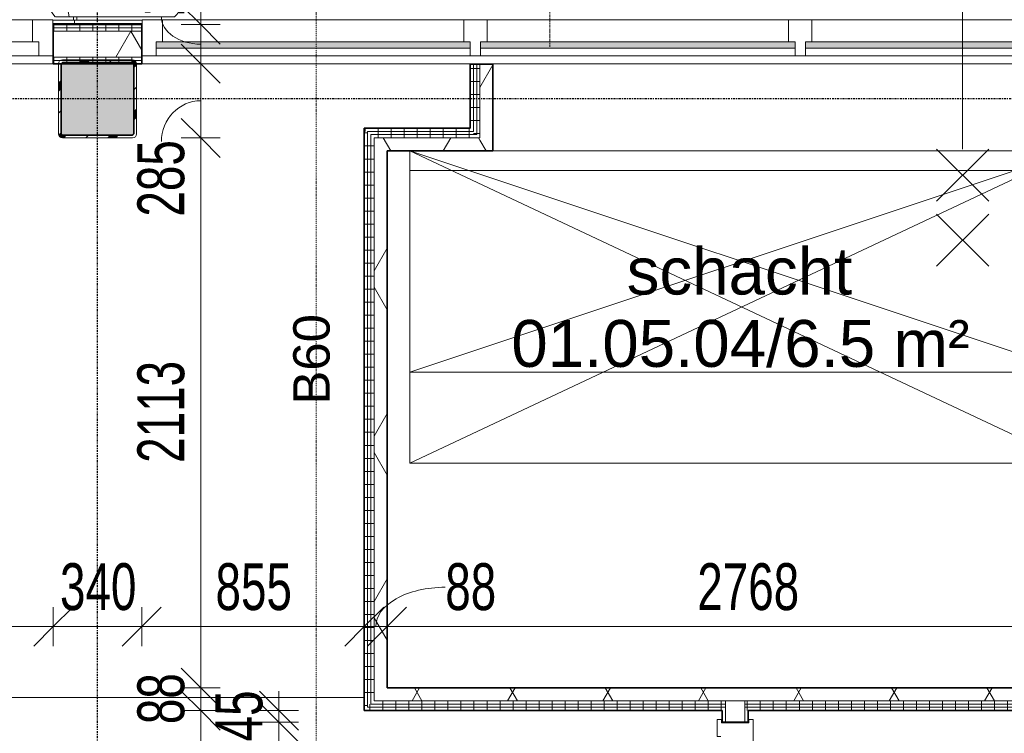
# Model space of a CAD drawing. Header units: millimetres. Extents: x -80560 to 110805, y -11020 to 52719.
# Tile 108 of 184: x 66996 to 70779, y 20162 to 22904. Entities that reach past the tile are written whole.
import ezdxf

# ---------------------------------------------------------------- set-up
doc = ezdxf.new("R2010")
doc.units = ezdxf.units.MM
for name, pattern in [('CENTER2', [20, 8, -4, 4, -4]), ('DASHDOT2', [8, 4, -2, 0, -2]), ('DASHED2', [6, 4, -2]), ('DASHED2-1', [3, 2, -1])]:
    doc.linetypes.add(name, pattern=pattern)
for name, color, linetype, lineweight in [('A-ANNO-DIMS', 211, 'Continuous', 9), ('A-ANNO-DIMS-100', 211, 'Continuous', 9), ('A-ANNO-NOTE', 131, 'Continuous', 18), ('A-AREA', 32, 'DASHED2', 18), ('A-AREA-IDEN', 2, 'Continuous', 9), ('A-DETL', 90, 'Continuous', 18), ('A-DETL-GENF', 92, 'Continuous', 18), ('A-DETL-HDLN', 90, 'DASHED2', 18), ('A-DETL-MBND', 5, 'Continuous', 18), ('A-DOOR', 31, 'Continuous', 18), ('A-FLOR', 192, 'Continuous', 18), ('A-GLAZ', 151, 'Continuous', 18), ('A-WALL', 113, 'Continuous', 35), ('A-WALL-PATT', 111, 'Continuous', 35), ('I-FURN', 30, 'Continuous', 18), ('I-WALL', 2, 'Continuous', 18), ('S-COLS', 52, 'Continuous', 18), ('S-GRID', 1, 'Continuous', 9)]:
    doc.layers.add(name, color=color, linetype=linetype, lineweight=lineweight)
doc.styles.add('Arial', font='arial.ttf', dxfattribs={"height": 180})
doc.styles.add('Arial_1', font='arial.ttf', dxfattribs={"height": 140})
doc.styles.add('Arial_5', font='arial.ttf', dxfattribs={"width": 0.7, "height": 180})
doc.dimstyles.new('n3o_1_8', dxfattribs={"dimscale": 304.8, "dimtxt": 183.646692, "dimasz": 0.492126, "dimexe": 0.246063, "dimexo": 0.0625, "dimgap": 0.032808, "dimtad": 1, "dimdec": 0, "dimdsep": 46, "dimtxsty": 'Arial_5', "dimblk1": 'OBLIQUE', "dimblk2": 'OBLIQUE', "dimsah": 1, "dimcen": 0.09, "dimdle": 0.246063, "dimazin": 0, "dimtfac": 1, "dimtdec": 4, "dimtix": 1, "dimtmove": 0, "dimatfit": 3, "dimfxl": 0.246063, "dimfxlon": 1, "dimtvp": 1, "dimtolj": 1, "dimtzin": 0, "dimarcsym": 2})
doc.dimstyles.new('n3o_1_8_2', dxfattribs={"dimscale": 304.8, "dimtxt": 183.646692, "dimasz": 0.492126, "dimexe": 0.246063, "dimexo": 0.0625, "dimgap": 0.032808, "dimtad": 1, "dimdec": 0, "dimdsep": 46, "dimtxsty": 'Arial_5', "dimblk1": 'OBLIQUE', "dimblk2": 'OBLIQUE', "dimsah": 1, "dimcen": 0.09, "dimdle": 0.246063, "dimazin": 0, "dimtfac": 1, "dimtdec": 4, "dimtix": 1, "dimtmove": 1, "dimatfit": 3, "dimfxl": 0.246063, "dimfxlon": 1, "dimtvp": 1, "dimtolj": 1, "dimtzin": 0, "dimarcsym": 2})
doc.dimstyles.new('n3o_1_8_3', dxfattribs={"dimscale": 304.8, "dimtxt": 183.646692, "dimasz": 0.492126, "dimexe": 0.246063, "dimexo": 0.0625, "dimgap": 0.032808, "dimtad": 1, "dimdec": 0, "dimdsep": 46, "dimtxsty": 'Arial_5', "dimblk1": 'OBLIQUE', "dimblk2": 'OBLIQUE', "dimsah": 1, "dimcen": 0.09, "dimdle": 0.246063, "dimazin": 0, "dimtfac": 1, "dimtdec": 4, "dimtix": 1, "dimtmove": 0, "dimatfit": 3, "dimfxl": 0.246063, "dimfxlon": 1, "dimtvp": 1, "dimtolj": 1, "dimtzin": 0, "dimarcsym": 2})
pattern_1 = [(60, (24894.82, 0), (-274.963, 158.75), []), (120, (24894.82, 0), (-274.963, -158.75), [])]
pattern_2 = [(90, (69791.32, 20250), (-50, -2e-13), [])]
pattern_3 = [(270, (66877.32, 22885), (50, 1e-13), [])]
pattern_4 = [(1e-13, (69694.82, 19200), (-1e-13, 50), [])]
pattern_5 = [(360, (68319.82, 21368.75), (4e-13, 50), [])]
pattern_6 = [(360, (68726.82, 22566.875), (4e-13, 50), [])]
pattern_7 = [(270, (68523.32, 22487.5), (50, 3e-15), [])]

# ---------------------------------------------------------------- blocks, each defined once
blk = doc.blocks.new('NLRS_28_SF_UN_staalprofiel SFB ue_gen_CGA - SFB-HEA320_425x15-1405403-DO_01 eerste verdieping')
at = {"layer": 'A-DETL-MBND', "color": 9, "lineweight": 9}
blk.add_line((-1200, 275), (-3750, 275), dxfattribs=at)
blk = doc.blocks.new('19112_SW_LeonardoCollege_R2020_rvt-1-DO_01 eerste verdieping')
at = {"layer": 'S-COLS', "lineweight": 5}
h = blk.add_hatch(dxfattribs=at)
h.set_pattern_fill('FP_156', color=256, style=0, pattern_type=2)
h.set_pattern_definition([(45, (0, 0), (-99.99975, 99.99975), []), (45, (85, 0), (-99.99975, 99.99975), []), (45, (90, 0), (-99.99975, 99.99975), []), (45, (95, 0), (-99.99975, 99.99975), []), (45, (100, 0), (-99.99975, 99.99975), []), (45, (105, 0), (-99.99975, 99.99975), []), (45, (110, 0), (-99.99975, 99.99975), []), (45, (115, 0), (-99.99975, 99.99975), [])])
h.paths.add_polyline_path([(42265, 22450), (42535, 22450), (42545.6, 22454.4), (42550, 22465), (42550, 22735), (42545.6, 22745.6), (42535, 22750), (42265, 22750), (42254.4, 22745.6), (42250, 22735), (42250, 22465), (42254.4, 22454.4)], flags=0)
h.paths.add_polyline_path([(42270, 22460), (42262.9, 22462.9), (42260, 22470), (42260, 22730), (42262.9, 22737.1), (42270, 22740), (42530, 22740), (42537.2, 22736.8), (42540, 22730), (42540, 22470), (42537.1, 22462.9), (42530, 22460)], flags=0)
blk.add_hatch(color=256, dxfattribs=at).paths.add_polyline_path([(42530, 22460), (42537.1, 22462.9), (42540, 22470), (42540, 22730), (42537.1, 22737.1), (42530, 22740), (42270, 22740), (42262.9, 22737.1), (42260, 22730), (42260, 22470), (42262.9, 22462.9), (42270, 22460)], flags=0)
at = {"layer": 'S-COLS'}
for p, q in [((42535, 22750), (42265, 22750)), ((42270, 22740), (42530, 22740)), ((42250, 22735), (42250, 22465)), ((42260, 22470), (42260, 22730)), ((42540, 22730), (42540, 22470)), ((42550, 22465), (42550, 22735)), ((42265, 22450), (42535, 22450)), ((42530, 22460), (42270, 22460))]:
    blk.add_line(p, q, dxfattribs=at)
at = {"layer": 'S-COLS', "lineweight": 35}
for p, q in [((42530, 22740), (42270, 22740)), ((42260, 22730), (42260, 22470)), ((42540, 22470), (42540, 22730)), ((42270, 22460), (42530, 22460))]:
    blk.add_line(p, q, dxfattribs=at)
at = {"layer": 'S-COLS'}
for centre, radius, start, end in [((42265, 22735), 15, 90, 180), ((42270, 22730), 10, 90, 180), ((42530, 22730), 10, 0, 90), ((42535, 22735), 15, 0, 90), ((42265, 22465), 15, 180, 270), ((42270, 22470), 10, 180, 270), ((42530, 22470), 10, 270, 0), ((42535, 22465), 15, 270, 0)]:
    blk.add_arc(centre, radius, start, end, dxfattribs=at)
at = {"layer": 'S-COLS', "lineweight": 35}
for centre, start, end in [((42270, 22730), 90, 180), ((42530, 22730), 0, 90), ((42270, 22470), 180, 270), ((42530, 22470), 270, 0)]:
    blk.add_arc(centre, 10, start, end, dxfattribs=at)
at = {"color": 9, "lineweight": 9, "rotation": 180}
blk.add_blockref('NLRS_28_SF_UN_staalprofiel SFB ue_gen_CGA - SFB-HEA320_425x15-1405403-DO_01 eerste verdieping', (42400, 22600), dxfattribs=at)
blk = doc.blocks.new('Stacking-Chair-KI-Maestro _1_ - Seat _ Back Cushion-V1-DO_01 eerste verdieping')
at = {"layer": 'A-DETL-MBND'}
for p, q in [((235, 259.2), (247.7, 259.2)), ((235, 259.2), (235, -280.5)), ((247.7, 259.2), (247.7, -280.5)), ((-247.6, 209.2), (-247.6, -134.8)), ((-234.9, 209.2), (-234.9, -134.8)), ((-222.3, 199.1), (-222.3, -258.1)), ((222.3, 199.1), (222.3, -258.1)), ((-234.9, 125.9), (-247.6, 125.9)), ((-234.9, 129.4), (-222.3, 129.4)), ((-234.9, 116.7), (-222.3, 116.7)), ((235, 129.4), (222.3, 129.4)), ((235, 116.7), (222.3, 116.7)), ((235, 125.9), (247.7, 125.9)), ((-222.3, -258.1), (-199.9, -280.5)), ((222.3, -258.1), (199.9, -280.5)), ((-199.9, -280.5), (199.9, -280.5)), ((235, -280.5), (247.7, -280.5))]:
    blk.add_line(p, q, dxfattribs=at)
for centre, radius, start, end in [((0, -63.5), 344.1, 90, 130.2433), ((0, -63.5), 344.1, 49.7567, 90), ((0, -1041.2), 1207.5, 90, 100.6099), ((0, -1041.2), 1207.5, 79.3901, 90)]:
    blk.add_arc(centre, radius, start, end, dxfattribs=at)
blk = doc.blocks.new('32_n3o_raam_h1xb4 - 90x139_25_M_2590x5080-33463127-DO_01 eerste verdieping')
at = {"layer": 'A-GLAZ'}
for p, q in [((-1228, 45), (-20, 45)), ((20, 45), (-20, 45)), ((-20, 45), (-20, 15)), ((20, 15), (20, 45)), ((20, 45), (1228, 45)), ((1268, 45), (1228, 45)), ((1228, 45), (1228, 15)), ((1268, 15), (1268, 45)), ((1268, 45), (2475, 45)), ((2530, 45), (2475, 45)), ((2475, 45), (2475, 15)), ((2528, -94), (2528, 28)), ((2528, 28), (2530, 28)), ((-45, -9), (-45, -94)), ((45, -94), (45, -9)), ((1203, -9), (1203, -94)), ((1293, -94), (1293, -9)), ((2450, -9), (2450, -94)), ((-45, -94), (-1203, -94)), ((-45, -94), (45, -94)), ((1203, -94), (45, -94)), ((1203, -94), (1293, -94)), ((2450, -94), (1293, -94)), ((2450, -94), (2528, -94))]:
    blk.add_line(p, q, dxfattribs=at)
blk = doc.blocks.new('30_n3o_raam_vast - 24mm_60min-33016846-DO_01 eerste verdieping')
at = {"layer": 'A-DOOR'}
blk.add_hatch(color=256, dxfattribs=at).paths.add_polyline_path([(-1086.9, 24), (-1207, 24), (-1207, 0), (0, 0), (0, 24), (-793.2, 24)], flags=0)
for p, q in [((0, 24), (-1207, 24)), ((-1207, 24), (-1207, 0)), ((-1207, 0), (0, 0)), ((0, 0), (0, 24))]:
    blk.add_line(p, q, dxfattribs=at)
blk = doc.blocks.new('30_n3o_raam_vast - 24mm_60min-33016856-DO_01 eerste verdieping')
at = {"layer": 'A-DOOR'}
blk.add_hatch(color=256, dxfattribs=at).paths.add_polyline_path([(-647.6, 24), (-1208, 24), (-1208, 0), (0, 0), (0, 24), (-60.2, 24)], flags=0)
for p, q in [((0, 24), (-1208, 24)), ((-1208, 24), (-1208, 0)), ((-1208, 0), (0, 0)), ((0, 0), (0, 24))]:
    blk.add_line(p, q, dxfattribs=at)
blk = doc.blocks.new('32_n3o_deur_dubbel - 90x139_25_K_930x2_2410x2030_60zs_glasdeur _kleefmagneet_-34331089-DO_01 eerste verdieping')
at = {"layer": 'A-GLAZ'}
for p, q in [((-950, 69.5), (-1015, 69.5)), ((-1015, 69.5), (-1015, 52.5)), ((-1015, 52.5), (-1003, 52.5)), ((-1003, 52.5), (-1003, -52.5)), ((-950, 55.5), (-950, 69.5)), ((1015, 69.5), (950, 69.5)), ((950, 69.5), (950, 55.5)), ((1003, -52.5), (1003, 52.5)), ((1003, 52.5), (1015, 52.5)), ((1015, 52.5), (1015, 69.5)), ((-925, -69.5), (-925, 15.5)), ((925, 15.5), (925, -69.5)), ((-1003, -52.5), (-1015, -52.5)), ((-1015, -52.5), (-1015, -69.5)), ((-1015, -69.5), (-925, -69.5)), ((925, -69.5), (1015, -69.5)), ((1015, -52.5), (1003, -52.5)), ((1015, -69.5), (1015, -52.5))]:
    blk.add_line(p, q, dxfattribs=at)
blk = doc.blocks.new('32_n3o_raam_h1xb4 - 90x139_25_M_2590x5080-V318-DO_01 eerste verdieping')
at = {"layer": 'A-GLAZ'}
for p, q in [((-2475, 45), (-2530, 45)), ((-2475, -9), (-2475, 45)), ((-2475, 45), (-1268, 45)), ((-2530, 28), (-2528, 28)), ((-2528, 28), (-2528, -94)), ((-2450, -9), (-2475, -9)), ((-2450, -94), (-2450, -9)), ((-2450, -9), (-1293, -9)), ((-2528, -94), (-2450, -94)), ((-1293, -94), (-2450, -94))]:
    blk.add_line(p, q, dxfattribs=at)
blk = doc.blocks.new('01_n3o_symbool_lijn_met_tekst - brandwerend_B60-31334469-DO_01 eerste verdieping')
at = {"layer": 'A-DETL-GENF', "color": 3, "linetype": 'DASHDOT2'}
blk.add_line((0, 0), (3033.7, 0), dxfattribs=at)
blk = doc.blocks.new('DIMBLOCK224-DO_01 eerste verdieping')
at = {"layer": 'A-ANNO-DIMS-100'}
for p, q in [((62064.8, 20572.3), (62139.8, 20647.3)), ((62064.8, 20647.3), (62064.8, 20497.3)), ((62064.8, 20572.3), (62064.8, 20647.3)), ((67124.8, 20572.3), (67199.8, 20647.3)), ((67124.8, 20647.3), (67124.8, 20497.3)), ((67124.8, 20572.3), (67124.8, 20647.3)), ((62064.8, 20572.3), (61989.8, 20497.3)), ((62064.8, 20572.3), (67124.8, 20572.3)), ((67124.8, 20572.3), (67049.8, 20497.3))]:
    blk.add_line(p, q, dxfattribs=at)
at = {"layer": 'A-ANNO-DIMS-100', "color": 0, "insert": (64402.7, 20816), "char_height": 180, "width": 461.094, "attachment_point": 1, "line_spacing_factor": 0.941778, "style": 'Arial_5'}
blk.add_mtext('5060', dxfattribs=at)
blk = doc.blocks.new('_Oblique')
at = {"color": 0, "linetype": 'ByBlock', "lineweight": -2}
blk.add_line((-0.5, -0.5), (0.5, 0.5), dxfattribs=at)
blk = doc.blocks.new('DIMBLOCK225-DO_01 eerste verdieping')
at = {"layer": 'A-ANNO-DIMS-100'}
for p, q in [((67124.8, 20572.3), (67199.8, 20647.3)), ((67124.8, 20647.3), (67124.8, 20497.3)), ((67124.8, 20572.3), (67124.8, 20647.3)), ((67464.8, 20572.3), (67539.8, 20647.3)), ((67464.8, 20647.3), (67464.8, 20497.3)), ((67464.8, 20572.3), (67464.8, 20647.3)), ((67124.8, 20572.3), (67049.8, 20497.3)), ((67124.8, 20572.3), (67464.8, 20572.3)), ((67464.8, 20572.3), (67389.8, 20497.3))]:
    blk.add_line(p, q, dxfattribs=at)
at = {"layer": 'A-ANNO-DIMS-100', "color": 0, "insert": (67150.7, 20816), "char_height": 180, "width": 345.821, "attachment_point": 1, "line_spacing_factor": 0.941778, "style": 'Arial_5'}
blk.add_mtext('340', dxfattribs=at)
blk = doc.blocks.new('DIMBLOCK226-DO_01 eerste verdieping')
at = {"layer": 'A-ANNO-DIMS-100'}
for p, q in [((67464.8, 20572.3), (67539.8, 20647.3)), ((67464.8, 20647.3), (67464.8, 20497.3)), ((67464.8, 20572.3), (67464.8, 20647.3)), ((68319.8, 20572.3), (68394.8, 20647.3)), ((68319.8, 20647.3), (68319.8, 20497.3)), ((68319.8, 20572.3), (68319.8, 20647.3)), ((67464.8, 20572.3), (67389.8, 20497.3)), ((67464.8, 20572.3), (68319.8, 20572.3)), ((68319.8, 20572.3), (68244.8, 20497.3))]:
    blk.add_line(p, q, dxfattribs=at)
at = {"layer": 'A-ANNO-DIMS-100', "color": 0, "insert": (67748.2, 20816), "char_height": 180, "width": 345.821, "attachment_point": 1, "line_spacing_factor": 0.941778, "style": 'Arial_5'}
blk.add_mtext('855', dxfattribs=at)
blk = doc.blocks.new('DIMBLOCK227-DO_01 eerste verdieping')
at = {"layer": 'A-ANNO-DIMS-100'}
for p, q in [((68319.8, 20572.3), (68394.8, 20647.3)), ((68319.8, 20647.3), (68319.8, 20497.3)), ((68319.8, 20572.3), (68319.8, 20647.3)), ((68407.3, 20572.3), (68482.3, 20647.3)), ((68407.3, 20647.3), (68407.3, 20497.3)), ((68407.3, 20572.3), (68407.3, 20647.3)), ((68319.8, 20572.3), (68244.8, 20497.3)), ((68319.8, 20572.3), (68407.3, 20572.3)), ((68407.3, 20572.3), (68332.3, 20497.3))]:
    blk.add_line(p, q, dxfattribs=at)
blk.add_ellipse((68631, 20572.3), major_axis=(267.4, 0), ratio=0.565677, start_param=1.570796, end_param=3.141593, dxfattribs=at)
at = {"layer": 'A-ANNO-DIMS-100', "color": 0, "insert": (68631, 20816), "char_height": 180, "width": 230.547, "attachment_point": 1, "line_spacing_factor": 0.941778, "style": 'Arial_5'}
blk.add_mtext('88', dxfattribs=at)
blk = doc.blocks.new('DIMBLOCK228-DO_01 eerste verdieping')
at = {"layer": 'A-ANNO-DIMS-100'}
for p, q in [((68407.3, 20572.3), (68482.3, 20647.3)), ((68407.3, 20647.3), (68407.3, 20497.3)), ((68407.3, 20572.3), (68407.3, 20647.3)), ((71175.3, 20572.3), (71250.3, 20647.3)), ((71175.3, 20647.3), (71175.3, 20497.3)), ((71175.3, 20572.3), (71175.3, 20647.3)), ((68407.3, 20572.3), (68332.3, 20497.3)), ((68407.3, 20572.3), (71175.3, 20572.3)), ((71175.3, 20572.3), (71100.3, 20497.3))]:
    blk.add_line(p, q, dxfattribs=at)
at = {"layer": 'A-ANNO-DIMS-100', "color": 0, "insert": (69599.2, 20816), "char_height": 180, "width": 461.094, "attachment_point": 1, "line_spacing_factor": 0.941778, "style": 'Arial_5'}
blk.add_mtext('2768', dxfattribs=at)
blk = doc.blocks.new('DIMBLOCK302-DO_01 eerste verdieping')
at = {"layer": 'A-ANNO-DIMS-100'}
for p, q in [((67691.8, 20250), (67616.8, 20325)), ((67766.8, 20250), (67616.8, 20250)), ((67691.8, 18150), (67691.8, 20250)), ((67691.8, 20250), (67766.8, 20175)), ((67691.8, 20250), (67766.8, 20250)), ((67691.8, 18150), (67616.8, 18225)), ((67616.8, 18150), (67766.8, 18150)), ((67691.8, 18150), (67616.8, 18150)), ((67691.8, 18150), (67766.8, 18075))]:
    blk.add_line(p, q, dxfattribs=at)
at = {"layer": 'A-ANNO-DIMS-100', "color": 0, "insert": (67448.1, 19007.9), "char_height": 180, "width": 461.094, "attachment_point": 1, "rotation": 90, "line_spacing_factor": 0.941778, "style": 'Arial_5'}
blk.add_mtext('2100', dxfattribs=at)
blk = doc.blocks.new('DIMBLOCK303-DO_01 eerste verdieping')
at = {"layer": 'A-ANNO-DIMS-100'}
for p, q in [((67691.8, 20337.5), (67616.8, 20412.5)), ((67766.8, 20337.5), (67616.8, 20337.5)), ((67691.8, 20250), (67616.8, 20325)), ((67691.8, 20250), (67691.8, 20337.5)), ((67691.8, 20337.5), (67766.8, 20262.5)), ((67691.8, 20337.5), (67766.8, 20337.5)), ((67766.8, 20250), (67616.8, 20250)), ((67691.8, 20250), (67766.8, 20175)), ((67691.8, 20250), (67766.8, 20250))]:
    blk.add_line(p, q, dxfattribs=at)
at = {"layer": 'A-ANNO-DIMS-100', "color": 0, "insert": (67448.1, 20197.7), "char_height": 180, "width": 230.547, "attachment_point": 1, "rotation": 90, "line_spacing_factor": 0.941778, "style": 'Arial_5'}
blk.add_mtext('88', dxfattribs=at)
blk = doc.blocks.new('DIMBLOCK304-DO_01 eerste verdieping')
at = {"layer": 'A-ANNO-DIMS-100'}
for p, q in [((67691.8, 22450), (67616.8, 22525)), ((67616.8, 22450), (67766.8, 22450)), ((67691.8, 22450), (67616.8, 22450)), ((67691.8, 20337.5), (67691.8, 22450)), ((67691.8, 22450), (67766.8, 22375)), ((67691.8, 20337.5), (67616.8, 20412.5)), ((67766.8, 20337.5), (67616.8, 20337.5)), ((67691.8, 20337.5), (67766.8, 20262.5)), ((67691.8, 20337.5), (67766.8, 20337.5))]:
    blk.add_line(p, q, dxfattribs=at)
at = {"layer": 'A-ANNO-DIMS-100', "color": 0, "insert": (67448.1, 21201.6), "char_height": 180, "width": 461.094, "attachment_point": 1, "rotation": 90, "line_spacing_factor": 0.941778, "style": 'Arial_5'}
blk.add_mtext('2113', dxfattribs=at)
blk = doc.blocks.new('DIMBLOCK305-DO_01 eerste verdieping')
at = {"layer": 'A-ANNO-DIMS-100'}
for p, q in [((67691.8, 22735), (67616.8, 22810)), ((67616.8, 22735), (67766.8, 22735)), ((67691.8, 22735), (67616.8, 22735)), ((67691.8, 22450), (67691.8, 22735)), ((67691.8, 22735), (67766.8, 22660)), ((67691.8, 22450), (67616.8, 22525)), ((67616.8, 22450), (67766.8, 22450)), ((67691.8, 22450), (67616.8, 22450)), ((67691.8, 22450), (67766.8, 22375))]:
    blk.add_line(p, q, dxfattribs=at)
blk.add_ellipse((67691.8, 22435.7), major_axis=(0, 156.8), ratio=0.964845, start_param=0, end_param=1.570796, dxfattribs=at)
at = {"layer": 'A-ANNO-DIMS-100', "color": 0, "insert": (67448.1, 22147.5), "char_height": 180, "width": 345.821, "attachment_point": 1, "rotation": 90, "line_spacing_factor": 0.941778, "style": 'Arial_5'}
blk.add_mtext('285', dxfattribs=at)
blk = doc.blocks.new('DIMBLOCK306-DO_01 eerste verdieping')
at = {"layer": 'A-ANNO-DIMS-100'}
for p, q in [((67691.8, 22885), (67616.8, 22960)), ((67616.8, 22885), (67766.8, 22885)), ((67691.8, 22885), (67616.8, 22885)), ((67691.8, 22735), (67691.8, 22885)), ((67691.8, 22885), (67766.8, 22810)), ((67691.8, 22735), (67616.8, 22810)), ((67616.8, 22735), (67766.8, 22735)), ((67691.8, 22735), (67616.8, 22735)), ((67691.8, 22735), (67766.8, 22660))]:
    blk.add_line(p, q, dxfattribs=at)
blk.add_ellipse((67691.8, 22914.7), major_axis=(151.3, 0), ratio=0.692414, start_param=3.141593, end_param=4.712389, dxfattribs=at)
at = {"layer": 'A-ANNO-DIMS-100', "color": 0, "insert": (67448.1, 22914.7), "char_height": 180, "width": 345.821, "attachment_point": 1, "rotation": 90, "line_spacing_factor": 0.941778, "style": 'Arial_5'}
blk.add_mtext('150', dxfattribs=at)
blk = doc.blocks.new('DIMBLOCK307-DO_01 eerste verdieping')
at = {"layer": 'A-ANNO-DIMS-100'}
for p, q in [((67691.8, 35050), (67616.8, 35125)), ((67616.8, 35050), (67766.8, 35050)), ((67691.8, 35050), (67616.8, 35050)), ((67691.8, 22885), (67691.8, 35050)), ((67691.8, 35050), (67766.8, 34975)), ((67691.8, 22885), (67616.8, 22960)), ((67616.8, 22885), (67766.8, 22885)), ((67691.8, 22885), (67616.8, 22885)), ((67691.8, 22885), (67766.8, 22810))]:
    blk.add_line(p, q, dxfattribs=at)
at = {"layer": 'A-ANNO-DIMS-100', "color": 0, "insert": (67448.1, 28727.3), "char_height": 180, "width": 576.368, "attachment_point": 1, "rotation": 90, "line_spacing_factor": 0.941778, "style": 'Arial_5'}
blk.add_mtext('12165', dxfattribs=at)
blk = doc.blocks.new('DIMBLOCK484-DO_01 eerste verdieping')
at = {"layer": 'A-ANNO-DIMS-100'}
for p, q in [((67991.8, 20250), (67916.8, 20325)), ((67991.8, 20325), (67991.8, 20205)), ((67991.8, 20205), (67916.8, 20280)), ((68066.8, 20250), (67916.8, 20250)), ((67991.8, 20250), (68066.8, 20175)), ((67991.8, 20250), (68066.8, 20250)), ((68066.8, 20205), (67916.8, 20205)), ((67991.8, 20205), (68066.8, 20130)), ((67991.8, 20205), (68066.8, 20205))]:
    blk.add_line(p, q, dxfattribs=at)
at = {"layer": 'A-ANNO-DIMS-100', "color": 0, "insert": (67748.1, 20131.4), "char_height": 180, "width": 230.547, "attachment_point": 1, "rotation": 90, "line_spacing_factor": 0.941778, "style": 'Arial_5'}
blk.add_mtext('45', dxfattribs=at)
blk = doc.blocks.new('DIMBLOCK485-DO_01 eerste verdieping')
at = {"layer": 'A-ANNO-DIMS-100'}
for p, q in [((67991.8, 20205), (67916.8, 20280)), ((68066.8, 20205), (67916.8, 20205)), ((67991.8, 20205), (67991.8, 18195)), ((67991.8, 20205), (68066.8, 20130)), ((67991.8, 20205), (68066.8, 20205)), ((67991.8, 18195), (67916.8, 18270)), ((68066.8, 18195), (67916.8, 18195)), ((67991.8, 18195), (68066.8, 18120)), ((67991.8, 18195), (68066.8, 18195))]:
    blk.add_line(p, q, dxfattribs=at)
at = {"layer": 'A-ANNO-DIMS-100', "color": 0, "insert": (67748.1, 19007.9), "char_height": 180, "width": 461.094, "attachment_point": 1, "rotation": 90, "line_spacing_factor": 0.941778, "style": 'Arial_5'}
blk.add_mtext('2010', dxfattribs=at)

msp = doc.modelspace()

# ---------------------------------------------------------------- hatches: boundary and pattern name
at = {"layer": 'A-WALL-PATT', "lineweight": 18}
h = msp.add_hatch(dxfattribs=at)
h.set_pattern_fill('FP_2', color=256, style=0, pattern_type=2)
h.set_pattern_definition(pattern_1)
h.paths.add_polyline_path([(78244.8, 22760), (78244.8, 22860), (77784.8, 22860), (77784.8, 22760), (78004.2, 22760)], flags=0)
h.paths.add_polyline_path([(72524.8, 22760), (72864.8, 22760), (72864.8, 22860), (72524.8, 22860)], flags=0)
h.paths.add_polyline_path([(67138.3, 22760), (67464.8, 22760), (67464.8, 22860), (67124.8, 22860), (67124.8, 22760)], flags=0)
h.paths.add_polyline_path([(61724.8, 22760), (62064.8, 22760), (62064.8, 22860), (61724.8, 22860)], flags=0)
h.paths.add_polyline_path([(56324.8, 22760), (56664.8, 22760), (56664.8, 22860), (56324.8, 22860)], flags=0)
h.paths.add_polyline_path([(55649.8, 22760), (55649.8, 22860), (55522.3, 22860), (55522.3, 22760)], flags=0)
h = msp.add_hatch(dxfattribs=at)
h.set_pattern_fill('FP_86', color=256, angle=-270, style=0, pattern_type=2)
h.set_pattern_definition(pattern_3)
h.paths.add_polyline_path([(78244.8, 22872.5), (78244.8, 22885), (77784.8, 22885), (77784.8, 22872.5), (78004.2, 22872.5)], flags=0)
h.paths.add_polyline_path([(72718.1, 22872.5), (72864.8, 22872.5), (72864.8, 22885), (72524.8, 22885), (72524.8, 22872.5)], flags=0)
h.paths.add_polyline_path([(67432, 22872.5), (67464.8, 22872.5), (67464.8, 22885), (67124.8, 22885), (67124.8, 22872.5), (67138.3, 22872.5)], flags=0)
h.paths.add_polyline_path([(62064.8, 22872.5), (62064.8, 22885), (61724.8, 22885), (61724.8, 22872.5), (61852.3, 22872.5)], flags=0)
h.paths.add_polyline_path([(56324.8, 22872.5), (56664.8, 22872.5), (56664.8, 22885), (56324.8, 22885)], flags=0)
h.paths.add_polyline_path([(55649.8, 22872.5), (55649.8, 22885), (55597.3, 22885), (55597.3, 22872.5)], flags=0)
h = msp.add_hatch(dxfattribs=at)
h.set_pattern_fill('FP_86', color=256, angle=-270, style=0, pattern_type=2)
h.set_pattern_definition(pattern_3)
h.paths.add_polyline_path([(78244.8, 22860), (78244.8, 22872.5), (77784.8, 22872.5), (77784.8, 22860), (78004.2, 22860)], flags=0)
h.paths.add_polyline_path([(72524.8, 22860), (72864.8, 22860), (72864.8, 22872.5), (72524.8, 22872.5)], flags=0)
h.paths.add_polyline_path([(67124.8, 22860), (67464.8, 22860), (67464.8, 22872.5), (67124.8, 22872.5)], flags=0)
h.paths.add_polyline_path([(62064.8, 22860), (62064.8, 22872.5), (61724.8, 22872.5), (61724.8, 22860), (61852.3, 22860)], flags=0)
h.paths.add_polyline_path([(56664.8, 22860), (56664.8, 22872.5), (56324.8, 22872.5), (56324.8, 22860), (56566.2, 22860)], flags=0)
h.paths.add_polyline_path([(55649.8, 22860), (55649.8, 22872.5), (55597.3, 22872.5), (55597.3, 22860)], flags=0)
h = msp.add_hatch(dxfattribs=at)
h.set_pattern_fill('FP_86', color=256, angle=-270, style=0, pattern_type=2)
h.set_pattern_definition(pattern_3)
h.paths.add_polyline_path([(78244.8, 22735), (78244.8, 22747.5), (77784.8, 22747.5), (77784.8, 22735), (78004.2, 22735)], flags=0)
h.paths.add_polyline_path([(72718.1, 22735), (72864.8, 22735), (72864.8, 22747.5), (72524.8, 22747.5), (72524.8, 22735)], flags=0)
h.paths.add_polyline_path([(67432, 22735), (67464.8, 22735), (67464.8, 22747.5), (67124.8, 22747.5), (67124.8, 22735), (67138.3, 22735)], flags=0)
h.paths.add_polyline_path([(61724.8, 22735), (62064.8, 22735), (62064.8, 22747.5), (61724.8, 22747.5)], flags=0)
h.paths.add_polyline_path([(56664.8, 22735), (56664.8, 22747.5), (56324.8, 22747.5), (56324.8, 22735), (56566.2, 22735)], flags=0)
h.paths.add_polyline_path([(55509.8, 22735), (55649.8, 22735), (55649.8, 22747.5), (55509.8, 22747.5)], flags=0)
h = msp.add_hatch(dxfattribs=at)
h.set_pattern_fill('FP_86', color=256, angle=-270, style=0, pattern_type=2)
h.set_pattern_definition(pattern_3)
h.paths.add_polyline_path([(78244.8, 22747.5), (78244.8, 22760), (77784.8, 22760), (77784.8, 22747.5), (78004.2, 22747.5)], flags=0)
h.paths.add_polyline_path([(72864.8, 22747.5), (72864.8, 22760), (72524.8, 22760), (72524.8, 22747.5), (72718.1, 22747.5)], flags=0)
h.paths.add_polyline_path([(67138.3, 22747.5), (67464.8, 22747.5), (67464.8, 22760), (67124.8, 22760), (67124.8, 22747.5)], flags=0)
h.paths.add_polyline_path([(61852.3, 22747.5), (62064.8, 22747.5), (62064.8, 22760), (61724.8, 22760), (61724.8, 22747.5)], flags=0)
h.paths.add_polyline_path([(56664.8, 22747.5), (56664.8, 22760), (56324.8, 22760), (56324.8, 22747.5), (56566.2, 22747.5)], flags=0)
h.paths.add_polyline_path([(55649.8, 22747.5), (55649.8, 22760), (55522.3, 22760), (55522.3, 22747.5)], flags=0)
h = msp.add_hatch(dxfattribs=at)
h.set_pattern_fill('FP_130', color=256, angle=90, style=0, pattern_type=2)
h.set_pattern_definition(pattern_6)
h.paths.add_polyline_path([(68739.3, 22475), (68739.3, 22733.7), (68726.8, 22733.7), (68726.8, 22475)], flags=0)
h = msp.add_hatch(dxfattribs=at)
h.set_pattern_fill('FP_130', color=256, angle=90, style=0, pattern_type=2)
h.set_pattern_definition(pattern_6)
h.paths.add_polyline_path([(68751.8, 22462.5), (68751.8, 22733.7), (68739.3, 22733.7), (68739.3, 22462.5)], flags=0)
h = msp.add_hatch(dxfattribs=at)
h.set_pattern_fill('FP_130', color=256, angle=90, style=0, pattern_type=2)
h.set_pattern_definition(pattern_6)
h.paths.add_polyline_path([(68764.3, 22450), (68764.3, 22733.7), (68751.8, 22733.7), (68751.8, 22450)], flags=0)
h = msp.add_hatch(dxfattribs=at)
h.set_pattern_fill('FP_2', color=256, style=0, pattern_type=2)
h.set_pattern_definition(pattern_1)
h.paths.add_polyline_path([(68814.3, 22400), (68814.3, 22733.7), (68764.3, 22733.7), (68764.3, 22400)], flags=0)
h = msp.add_hatch(dxfattribs=at)
h.set_pattern_fill('FP_131', color=256, angle=-270, style=0, pattern_type=2)
h.set_pattern_definition(pattern_7)
h.paths.add_polyline_path([(68726.8, 22475), (68726.8, 22487.5), (68319.8, 22487.5), (68319.8, 22475), (68606.7, 22475)], flags=0)
h = msp.add_hatch(dxfattribs=at)
h.set_pattern_fill('FP_99', color=256, angle=90, style=0, pattern_type=2)
h.set_pattern_definition(pattern_5)
h.paths.add_polyline_path([(68332.3, 20262.5), (68332.3, 22475), (68319.8, 22475), (68319.8, 20262.5)], flags=0)
h = msp.add_hatch(dxfattribs=at)
h.set_pattern_fill('FP_131', color=256, angle=-270, style=0, pattern_type=2)
h.set_pattern_definition(pattern_7)
h.paths.add_polyline_path([(68739.3, 22462.5), (68739.3, 22475), (68332.3, 22475), (68332.3, 22462.5), (68726.8, 22462.5)], flags=0)
h = msp.add_hatch(dxfattribs=at)
h.set_pattern_fill('FP_99', color=256, angle=90, style=0, pattern_type=2)
h.set_pattern_definition(pattern_5)
h.paths.add_polyline_path([(68344.8, 20275), (68344.8, 22462.5), (68332.3, 22462.5), (68332.3, 20275)], flags=0)
h = msp.add_hatch(dxfattribs=at)
h.set_pattern_fill('FP_131', color=256, angle=-270, style=0, pattern_type=2)
h.set_pattern_definition(pattern_7)
h.paths.add_polyline_path([(68606.7, 22450), (68751.8, 22450), (68751.8, 22462.5), (68344.8, 22462.5), (68344.8, 22450), (68357.3, 22450)], flags=0)
h = msp.add_hatch(dxfattribs=at)
h.set_pattern_fill('FP_99', color=256, angle=90, style=0, pattern_type=2)
h.set_pattern_definition(pattern_5)
h.paths.add_polyline_path([(68357.3, 20287.5), (68357.3, 22450), (68344.8, 22450), (68344.8, 20287.5)], flags=0)
h = msp.add_hatch(dxfattribs=at)
h.set_pattern_fill('FP_2', color=256, style=0, pattern_type=2)
h.set_pattern_definition(pattern_1)
h.paths.add_polyline_path([(68606.7, 22400), (68764.3, 22400), (68764.3, 22450), (68357.3, 22450), (68357.3, 22400), (68407.3, 22400)], flags=0)
h = msp.add_hatch(dxfattribs=at)
h.set_pattern_fill('FP_2', color=256, style=0, pattern_type=2)
h.set_pattern_definition(pattern_1)
h.paths.add_polyline_path([(68407.3, 20337.5), (68407.3, 22400), (68357.3, 22400), (68357.3, 20337.5)], flags=0)
h = msp.add_hatch(dxfattribs=at)
h.set_pattern_fill('FP_2', color=256, style=0, pattern_type=2)
h.set_pattern_definition(pattern_1)
h.paths.add_polyline_path([(71225.3, 20287.5), (71225.3, 20337.5), (68357.3, 20337.5), (68357.3, 20287.5), (70075.1, 20287.5)], flags=0)
h = msp.add_hatch(dxfattribs=at)
h.set_pattern_fill('FP_44', color=256, angle=90, style=0, pattern_type=2)
h.set_pattern_definition(pattern_2)
h.paths.add_polyline_path([(71237.8, 20275), (71237.8, 20287.5), (69782.3, 20287.5), (69782.3, 20275), (70075.1, 20275)], flags=0)
h.paths.add_polyline_path([(68900.4, 20275), (69707.3, 20275), (69707.3, 20287.5), (68344.8, 20287.5), (68344.8, 20275)], flags=0)
h = msp.add_hatch(dxfattribs=at)
h.set_pattern_fill('FP_2', color=256, style=0, pattern_type=2)
h.set_pattern_definition(pattern_1)
h.paths.add_polyline_path([(69707.3, 18137.5), (69782.3, 18137.5), (69782.3, 18195), (69707.3, 18195), (69707.3, 18150)], flags=0)
h.paths.add_polyline_path([(69782.3, 20205), (69782.3, 20287.5), (69707.3, 20287.5), (69707.3, 20205)], flags=0)
h = msp.add_hatch(dxfattribs=at)
h.set_pattern_fill('FP_44', color=256, angle=90, style=0, pattern_type=2)
h.set_pattern_definition(pattern_2)
h.paths.add_polyline_path([(71262.8, 20250), (71262.8, 20262.5), (69782.3, 20262.5), (69782.3, 20250), (70075.1, 20250)], flags=0)
h.paths.add_polyline_path([(69694.8, 20250), (69707.3, 20250), (69707.3, 20262.5), (68319.8, 20262.5), (68319.8, 20250), (68900.4, 20250)], flags=0)
h = msp.add_hatch(dxfattribs=at)
h.set_pattern_fill('FP_44', color=256, angle=90, style=0, pattern_type=2)
h.set_pattern_definition(pattern_2)
h.paths.add_polyline_path([(71250.3, 20262.5), (71249.8, 20275), (69782.3, 20275), (69782.3, 20262.5), (71249.8, 20262.5)], flags=0)
h.paths.add_polyline_path([(69707.3, 20262.5), (69707.3, 20275), (68332.3, 20275), (68332.3, 20262.5), (68900.4, 20262.5)], flags=0)
h = msp.add_hatch(dxfattribs=at)
h.set_pattern_fill('FP_88', color=256, angle=90, style=0, pattern_type=2)
h.set_pattern_definition(pattern_4)
h.paths.add_polyline_path([(69694.8, 18150), (69707.3, 18150), (69707.3, 18195), (69694.8, 18195)], flags=0)
h.paths.add_polyline_path([(69707.3, 20205), (69707.3, 20250), (69694.8, 20250), (69694.8, 20205)], flags=0)
h = msp.add_hatch(dxfattribs=at)
h.set_pattern_fill('FP_88', color=256, angle=90, style=0, pattern_type=2)
h.set_pattern_definition(pattern_4)
h.paths.add_polyline_path([(69782.3, 18150), (69794.8, 18150), (69794.8, 18195), (69782.3, 18195)], flags=0)
h.paths.add_polyline_path([(69782.3, 20205), (69794.8, 20205), (69794.8, 20250), (69782.3, 20250)], flags=0)

# ---------------------------------------------------------------- linework, layer by layer
at = {"lineweight": 18}
for p, q in [((68494.8, 21550), (68494.8, 22400)), ((68494.8, 21550), (71044.8, 22400)), ((71044.8, 21550), (68494.8, 22400)), ((68814.3, 22400), (71044.8, 22400)), ((71044.8, 21550), (68494.8, 21550))]:
    msp.add_line(p, q, dxfattribs=at)
at = {"layer": 'A-ANNO-NOTE', "lineweight": 9}
for p, q in [((70618.8, 23207), (70618.8, 22407)), ((70718.8, 22207), (70518.8, 22407)), ((70518.8, 22207), (70718.8, 22407)), ((70718.8, 21957), (70518.8, 22157)), ((70518.8, 21957), (70718.8, 22157))]:
    msp.add_line(p, q, dxfattribs=at)
at = {"layer": 'A-AREA', "linetype": 'DASHED2-1'}
msp.add_line((68319.8, 20300.3), (56494.8, 20300.3), dxfattribs=at)
at = {"layer": 'A-DETL'}
for p, q in [((68494.8, 21200), (68494.8, 22400)), ((68494.8, 21200), (71044.8, 22400)), ((71044.8, 21200), (68494.8, 22400)), ((68814.3, 22400), (71044.8, 22400)), ((71044.8, 21200), (68494.8, 21200))]:
    msp.add_line(p, q, dxfattribs=at)
at = {"layer": 'A-DETL-HDLN'}
msp.add_line((69032.3, 35000), (69032.3, 22800), dxfattribs=at)
at = {"layer": 'A-DETL-MBND'}
for p, q in [((67122.8, 22885), (67124.8, 22885)), ((67464.8, 22885), (67466.8, 22885))]:
    msp.add_line(p, q, dxfattribs=at)
at = {"layer": 'A-FLOR'}
for p, q in [((67124.8, 22735), (62064.8, 22735)), ((71175.3, 22735), (67464.8, 22735)), ((68494.8, 21550), (68494.8, 22400)), ((68814.3, 22400), (71044.8, 22400)), ((71044.8, 21550), (68494.8, 21550))]:
    msp.add_line(p, q, dxfattribs=at)
at = {"layer": 'A-WALL', "lineweight": 18}
for p, q in [((67464.8, 22872.5), (67124.8, 22872.5)), ((67464.8, 22860), (67124.8, 22860)), ((67464.8, 22760), (67124.8, 22760)), ((67464.8, 22747.5), (67124.8, 22747.5)), ((68739.3, 22475), (68739.3, 22733.7)), ((68751.8, 22462.5), (68751.8, 22733.7)), ((68764.3, 22450), (68764.3, 22733.7)), ((68332.3, 20262.5), (68332.3, 22475)), ((68332.3, 22475), (68739.3, 22475)), ((68344.8, 20275), (68344.8, 22462.5)), ((68344.8, 22462.5), (68751.8, 22462.5)), ((68357.3, 20287.5), (68357.3, 22450)), ((68357.3, 22450), (68764.3, 22450)), ((68357.3, 20287.5), (71225.3, 20287.5)), ((69707.3, 20287.5), (69707.3, 20205)), ((69782.3, 20287.5), (69782.3, 20205)), ((68332.3, 20262.5), (69707.3, 20262.5)), ((68344.8, 20275), (69707.3, 20275)), ((69782.3, 20275), (71237.8, 20275)), ((69782.3, 20262.5), (71250.3, 20262.5))]:
    msp.add_line(p, q, dxfattribs=at)
at = {"layer": 'I-WALL', "lineweight": 35}
for p, q in [((67464.8, 22885), (67124.8, 22885)), ((67124.8, 22885), (67124.8, 22735)), ((67464.8, 22735), (67464.8, 22885)), ((67124.8, 22735), (67464.8, 22735)), ((68726.8, 22733.7), (68726.8, 22487.5)), ((68814.3, 22733.7), (68726.8, 22733.7)), ((68814.3, 22400), (68814.3, 22733.7)), ((68319.8, 22487.5), (68319.8, 20250)), ((68726.8, 22487.5), (68319.8, 22487.5)), ((68407.3, 20337.5), (68407.3, 22400)), ((68407.3, 22400), (68814.3, 22400)), ((71175.3, 20337.5), (68407.3, 20337.5)), ((68319.8, 20250), (69694.8, 20250)), ((69694.8, 20250), (69694.8, 20205)), ((69794.8, 20250), (71282.8, 20250)), ((69794.8, 20205), (69794.8, 20250)), ((69694.8, 20205), (69794.8, 20205))]:
    msp.add_line(p, q, dxfattribs=at)
at = {"layer": 'S-GRID', "linetype": 'CENTER2', "lineweight": 25}
for p, q in [((67294.8, 4383.3), (67294.8, 52119.1)), ((110204.9, 22600), (29945.3, 22600))]:
    msp.add_line(p, q, dxfattribs=at)

# ---------------------------------------------------------------- block references
at = {"color": 250, "lineweight": 5}
msp.add_blockref('19112_SW_LeonardoCollege_R2020_rvt-1-DO_01 eerste verdieping', (24894.8, 0), dxfattribs=at)
at = {"layer": 'A-DETL-GENF', "color": 3, "linetype": 'DASHDOT2', "rotation": 90}
msp.add_blockref('01_n3o_symbool_lijn_met_tekst - brandwerend_B60-31334469-DO_01 eerste verdieping', (68134.8, 20037.5), dxfattribs=at)
at = {"layer": 'A-DOOR', "rotation": 180}
for name, p in [('30_n3o_raam_vast - 24mm_60min-33016846-DO_01 eerste verdieping', (67519.8, 22819)), ('30_n3o_raam_vast - 24mm_60min-33016856-DO_01 eerste verdieping', (68766.8, 22819)), ('30_n3o_raam_vast - 24mm_60min-33016856-DO_01 eerste verdieping', (70014.8, 22819))]:
    msp.add_blockref(name, p, dxfattribs=at)
at = {"layer": 'A-GLAZ'}
for name, p, rotation in [('32_n3o_raam_h1xb4 - 90x139_25_M_2590x5080-V318-DO_01 eerste verdieping', (64594.8, 22810), 180), ('32_n3o_raam_h1xb4 - 90x139_25_M_2590x5080-33463127-DO_01 eerste verdieping', (69994.8, 22810), 180), ('32_n3o_deur_dubbel - 90x139_25_K_930x2_2410x2030_60zs_glasdeur _kleefmagneet_-34331089-DO_01 eerste verdieping', (69744.8, 19200), 89.9999999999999)]:
    msp.add_blockref(name, p, dxfattribs=dict(at, rotation=rotation))
at = {"layer": 'I-FURN', "rotation": 89.9999999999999}
msp.add_blockref('Stacking-Chair-KI-Maestro _1_ - Seat _ Back Cushion-V1-DO_01 eerste verdieping', (67332, 23137.5), dxfattribs=at)

# ---------------------------------------------------------------- texts
at = {"layer": 'A-ANNO-NOTE', "color": 3, "linetype": 'DASHDOT2', "insert": (68046.8, 21425.1), "char_height": 140, "width": 408.861, "attachment_point": 1, "rotation": 90, "style": 'Arial_1'}
msp.add_mtext('B60', dxfattribs=at)
at = {"layer": 'A-AREA-IDEN', "char_height": 180, "attachment_point": 1, "style": 'Arial'}
for s, insert, width in [('schacht', (69328.1, 22028.2), 1026.16), ('01.05.04/6.5 m²', (68884.9, 21750.3), 2092.404)]:
    msp.add_mtext(s, dxfattribs=dict(at, insert=insert, width=width))

# ---------------------------------------------------------------- dimensions: what is measured, and where the dimension line sits
at = {"layer": 'A-ANNO-DIMS'}
for base, p1, p2, dimstyle, override, picture, middle in [((67691.8, 35050), (67616.8, 22885), (67616.8, 35050), 'n3o_1_8', {"dimpost": '<>', "dimfxl": 12165}, 'DIMBLOCK307-DO_01 eerste verdieping', (67589.9, 28967.5)), ((67691.7967144, 22450), (67766.7967144, 20337.5), (67616.7967144, 22450), 'n3o_1_8', {"dimpost": '<>', "dimfxl": 2117.818748}, 'DIMBLOCK304-DO_01 eerste verdieping', (67589.8321845, 21393.75)), ((67691.7967144, 20337.5), (67766.7967144, 20250), (67766.7967144, 20337.5), 'n3o_1_8', {"dimpost": '<>', "dimfxl": 87.5}, 'DIMBLOCK303-DO_01 eerste verdieping', (67589.893576, 20293.75)), ((67991.8, 20205), (68066.8, 20250), (68066.8, 20205), 'n3o_1_8_3', {"dimpost": '<>', "dimfxl": 45}, 'DIMBLOCK484-DO_01 eerste verdieping', (67890.3, 20227.5)), ((67691.8, 20250), (67616.8, 18150), (67766.8, 20250), 'n3o_1_8', {"dimpost": '<>', "dimfxl": 2105.350327}, 'DIMBLOCK302-DO_01 eerste verdieping', (67589.9, 19200)), ((67991.8, 18195), (68066.8, 20205), (68066.8, 18195), 'n3o_1_8_3', {"dimpost": '<>', "dimfxl": 2010}, 'DIMBLOCK485-DO_01 eerste verdieping', (67889.9, 19200))]:
    dim = msp.add_linear_dim(base=base, p1=p1, p2=p2, angle=90, dimstyle=dimstyle, override=override, dxfattribs=at)
    dim.commit()
    dim.dimension.update_dxf_attribs({"geometry": picture, "text_midpoint": middle})
for base, p1, p2, override, picture, middle in [((67691.8, 22885), (67616.8, 22735), (67616.8, 22885), {"dimpost": '<>', "dimfxl": 150}, 'DIMBLOCK306-DO_01 eerste verdieping', (67568.1, 23087.6)), ((67691.8, 22735), (67616.8, 22450), (67616.8, 22735), {"dimpost": '<>', "dimfxl": 285}, 'DIMBLOCK305-DO_01 eerste verdieping', (67568.1, 22320.4))]:
    dim = msp.add_linear_dim(base=base, p1=p1, p2=p2, angle=90, dimstyle='n3o_1_8_2', override=override, dxfattribs=at)
    dim.commit()
    dim.dimension.update_dxf_attribs({"geometry": picture, "text_midpoint": middle, "dimtype": 160, "text_rotation": 90})
for base, p1, p2, override, picture, middle in [((67124.8, 20572.3), (62064.8, 20647.3), (67124.8, 20647.3), {"dimpost": '<>', "dimfxl": 5060}, 'DIMBLOCK224-DO_01 eerste verdieping', (64594.8, 20674.2)), ((67464.8, 20572.3), (67124.8, 20647.3), (67464.8, 20647.3), {"dimpost": '<>', "dimfxl": 340}, 'DIMBLOCK225-DO_01 eerste verdieping', (67294.8, 20674.2)), ((68319.8, 20572.3), (67464.8, 20647.3), (68319.8, 20647.3), {"dimpost": '<>', "dimfxl": 855}, 'DIMBLOCK226-DO_01 eerste verdieping', (67892.3, 20674.2)), ((71175.3, 20572.3), (68407.3, 20647.3), (71175.3, 20647.3), {"dimpost": '<>', "dimfxl": 2768}, 'DIMBLOCK228-DO_01 eerste verdieping', (69791.3, 20674.2))]:
    dim = msp.add_linear_dim(base=base, p1=p1, p2=p2, dimstyle='n3o_1_8', override=override, dxfattribs=at)
    dim.commit()
    dim.dimension.update_dxf_attribs({"geometry": picture, "text_midpoint": middle})
dim = msp.add_linear_dim(base=(68407.3189632, 20572.273317), p1=(68319.8189632, 20647.273317), p2=(68407.3189632, 20647.273317), dimstyle='n3o_1_8_2', override={"dimpost": '<>', "dimfxl": 87.5}, dxfattribs=at)
dim.commit()
dim.dimension.update_dxf_attribs({"geometry": 'DIMBLOCK227-DO_01 eerste verdieping', "text_midpoint": (68746.250605, 20695.9546577), "dimtype": 160})

doc.saveas('drawing.dxf')
